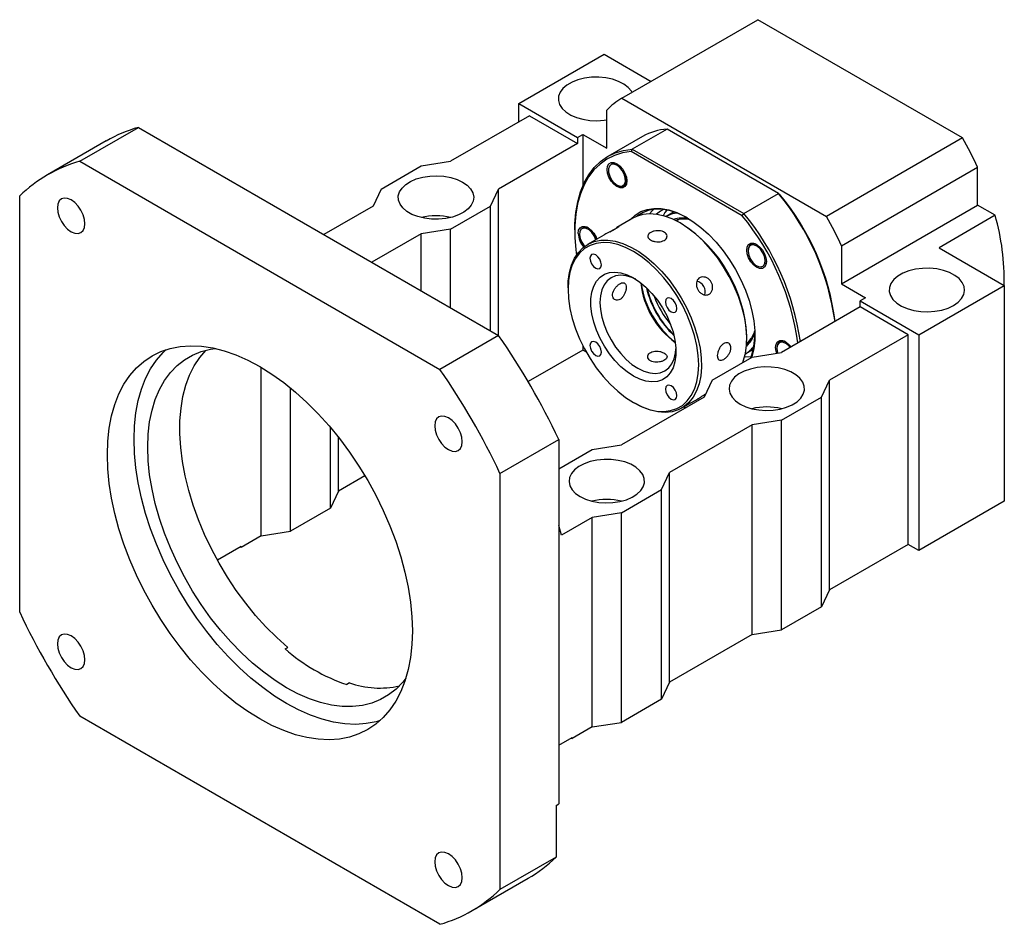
# Paper-space layout 'MBCS30-H' of a CAD drawing. Header units: millimetres. Extents: x 22 to 286, y 4 to 207.
# Tile 5 of 5: x 190 to 277, y 102 to 182. Entities that reach past the tile are written whole.
import ezdxf

# ---------------------------------------------------------------- set-up
doc = ezdxf.new("R2010")
doc.units = ezdxf.units.MM

psp = doc.layouts.new('MBCS30-H')

# ---------------------------------------------------------------- linework, layer by layer
at = {"color": 7, "linetype": 'Continuous', "lineweight": 25}
for p, q in [((243.5695, 175.0802), (255.5904, 182.0197)), ((273.6766, 171.5787), (255.5904, 182.0197)), ((234.4636, 174.6213), (242.0061, 178.9755)), ((242.0061, 178.9755), (246.1615, 176.5765)), ((243.5695, 175.0802), (261.6558, 164.6393)), ((234.4636, 174.6213), (239.649, 171.6278)), ((234.4636, 172.9884), (234.4636, 174.6213)), ((242.2418, 170.6753), (242.2418, 174.0245)), ((235.4064, 173.5327), (228.4532, 169.5186)), ((235.4064, 173.5327), (239.649, 171.0834)), ((195.6906, 169.5219), (200.876, 172.5154)), ((200.876, 172.5154), (232.6958, 154.1462)), ((247.5661, 172.3648), (244.502, 170.5959)), ((257.4235, 166.6743), (247.5661, 172.3648)), ((239.649, 171.6278), (240.1204, 171.8999)), ((239.649, 171.6278), (239.649, 171.0834)), ((240.1204, 171.8999), (240.1204, 167.3236)), ((240.1204, 171.8999), (242.2418, 170.6753)), ((245.412, 171.7179), (242.3479, 169.949)), ((273.6766, 171.5787), (261.6558, 164.6393)), ((198.0374, 171.3114), (192.852, 168.3179)), ((239.649, 171.0834), (232.6958, 167.0694)), ((244.502, 170.5959), (244.4153, 170.3738)), ((244.502, 170.5959), (254.3593, 164.9054)), ((254.2104, 164.7192), (244.4153, 170.3738)), ((195.6906, 169.5219), (227.5104, 151.1527)), ((222.3249, 167.0694), (225.8604, 169.1104)), ((225.8604, 169.1104), (228.4532, 169.5186)), ((242.3919, 168.7964), (242.3919, 168.7283)), ((262.9836, 162.0505), (275.0044, 168.99)), ((275.0044, 165.6408), (275.0044, 168.99)), ((243.6726, 168.7214), (243.8114, 168.5478)), ((222.3249, 167.0694), (221.6178, 165.5727)), ((231.9887, 165.5727), (232.6958, 167.0694)), ((232.6958, 154.1462), (232.6958, 167.0694)), ((243.146, 167.422), (243.1984, 167.3918)), ((243.7326, 167.3523), (243.8063, 167.3948)), ((190.3873, 129.715), (190.3873, 166.4594)), ((254.3593, 164.9054), (257.4235, 166.6743)), ((257.4235, 166.6743), (257.5102, 166.6242)), ((221.6178, 165.5727), (217.2601, 163.057)), ((228.4532, 163.5317), (231.9887, 165.5727)), ((231.9887, 154.5544), (231.9887, 165.5727)), ((262.9836, 158.7013), (275.0044, 165.6408)), ((276.5475, 164.75), (275.0044, 165.6408)), ((244.5572, 164.4888), (243.1428, 163.6723)), ((247.3866, 164.9969), (247.2235, 164.7181)), ((247.5434, 165.2155), (247.3866, 164.9969)), ((248.1919, 165.0475), (247.4848, 164.6393)), ((254.2104, 164.7192), (254.3593, 164.9054)), ((276.5475, 164.75), (271.5978, 161.8925)), ((228.4532, 163.5317), (225.8604, 163.1234)), ((228.4532, 156.5954), (228.4532, 163.5317)), ((248.5776, 164.3657), (248.3905, 164.2577)), ((248.8424, 164.0077), (248.7245, 164.0757)), ((225.8604, 163.1234), (221.5028, 160.6078)), ((225.8604, 158.0922), (225.8604, 163.1234)), ((239.4133, 163.4629), (239.4133, 163.3268)), ((239.8376, 163.1499), (239.8376, 163.0819)), ((241.972, 162.9964), (240.5503, 162.1757)), ((240.9841, 163.2551), (241.1115, 163.1303)), ((255.0424, 162.1999), (254.9901, 162.1697)), ((255.0465, 162.2244), (255.027, 162.2169)), ((262.9836, 162.0505), (262.9836, 158.7013)), ((271.5978, 161.8925), (277.3614, 158.5653)), ((254.7252, 161.6409), (254.7252, 161.6085)), ((255.4794, 160.3021), (255.5383, 160.2681)), ((238.8241, 158.3603), (238.8241, 158.2242)), ((262.9836, 158.7013), (265.1049, 157.4767)), ((269.8189, 154.2111), (277.3614, 158.5653)), ((277.3614, 158.5653), (277.3614, 139.5126)), ((265.1049, 157.4767), (264.6335, 157.2046)), ((264.6335, 156.6602), (257.6803, 152.6462)), ((264.6335, 157.2046), (269.8189, 154.2111)), ((264.6335, 156.6602), (264.6335, 157.2046)), ((268.8761, 154.211), (264.6335, 156.6602)), ((232.6958, 154.1462), (227.5104, 151.1527)), ((254.6161, 153.8701), (254.6161, 154.0061)), ((268.8761, 154.211), (261.9229, 150.197)), ((268.8761, 135.7027), (268.8761, 154.211)), ((269.8189, 154.2111), (269.8189, 135.1585)), ((240.1204, 153.2659), (240.1204, 152.8473)), ((254.6066, 153.4898), (254.7937, 153.5978)), ((257.5967, 153.6042), (257.5444, 153.5741)), ((240.1204, 152.8473), (235.3013, 150.0653)), ((240.4417, 152.6618), (240.1204, 152.8473)), ((251.552, 150.197), (255.0875, 152.238)), ((254.4842, 152.5147), (255.1914, 152.9229)), ((255.0875, 152.238), (257.6803, 152.6462)), ((257.2796, 153.0453), (257.2796, 153.0128)), ((211.7183, 136.4511), (211.7183, 151.3275)), ((251.552, 150.197), (250.8449, 148.7002)), ((261.2158, 148.7002), (261.9229, 150.197)), ((261.9229, 131.6887), (261.9229, 150.197)), ((214.311, 136.8593), (214.311, 149.5132)), ((250.8449, 148.7002), (243.5381, 144.4821)), ((244.5978, 148.2227), (244.7157, 148.1547)), ((248.883, 147.7415), (250.3047, 148.5623)), ((257.6803, 146.6592), (261.2158, 148.7002)), ((261.2158, 130.192), (261.2158, 148.7002)), ((249.0423, 147.8335), (249.1929, 147.7466)), ((249.1929, 147.7466), (249.0423, 147.8335)), ((255.0875, 146.251), (247.7808, 142.0329)), ((257.6803, 146.6592), (255.0875, 146.251)), ((255.0875, 127.7428), (255.0875, 146.251)), ((257.6803, 128.151), (257.6803, 146.6592)), ((217.8466, 138.9003), (217.8466, 146.017)), ((218.5537, 140.3971), (218.5537, 145.1496)), ((232.8137, 141.9671), (237.9991, 144.9606)), ((237.9991, 144.9606), (237.9991, 112.7889)), ((240.9454, 144.0739), (243.5381, 144.4821)), ((237.9991, 142.3731), (240.9454, 144.0739)), ((232.8137, 141.9671), (232.8137, 105.2228)), ((247.0737, 140.5362), (247.7808, 142.0329)), ((247.7808, 123.5246), (247.7808, 142.0329)), ((220.8887, 141.745), (218.5537, 140.3971)), ((218.5537, 140.3971), (217.8466, 138.9003)), ((243.5381, 138.4951), (247.0737, 140.5362)), ((247.0737, 122.0279), (247.0737, 140.5362)), ((277.3614, 139.5126), (269.8189, 135.1585)), ((217.8466, 138.9003), (214.311, 136.8593)), ((243.5381, 138.4951), (240.9454, 138.0869)), ((243.5381, 119.9869), (243.5381, 138.4951)), ((240.9454, 138.0869), (238.2348, 136.5222)), ((240.9454, 119.5787), (240.9454, 138.0869)), ((211.7183, 136.4511), (214.311, 136.8593)), ((238.2348, 136.5222), (237.9991, 137.3659)), ((211.7183, 136.4511), (209.9505, 135.4306)), ((268.8761, 135.7027), (261.9229, 131.6887)), ((269.8189, 135.1585), (268.8761, 135.7027)), ((209.9505, 135.5123), (207.8527, 134.3012)), ((209.8798, 135.4714), (209.9505, 135.4306)), ((209.9505, 135.5123), (209.9505, 135.4306)), ((261.9229, 131.6887), (261.2158, 130.192)), ((261.2158, 130.192), (257.6803, 128.151)), ((255.0875, 127.7428), (257.6803, 128.151)), ((255.0875, 127.7428), (247.7808, 123.5246)), ((213.8268, 126.4712), (214.0625, 126.6072)), ((247.7808, 123.5246), (247.0737, 122.0279)), ((219.5094, 123.4628), (219.2737, 123.3267)), ((247.0737, 122.0279), (243.5381, 119.9869)), ((227.5104, 102.1602), (195.6906, 120.5294)), ((240.9454, 119.5787), (239.1776, 118.5582)), ((240.9454, 119.5787), (243.5381, 119.9869)), ((237.9991, 117.9595), (239.1776, 118.6398)), ((239.1069, 118.599), (239.1776, 118.5582)), ((239.1776, 118.5582), (239.1776, 118.6398)), ((237.7634, 112.6528), (237.9991, 112.7889)), ((237.7634, 112.6528), (237.7634, 108.0802)), ((237.7634, 108.0802), (232.8137, 105.2228)), ((230.3489, 103.3642), (235.2987, 106.2217))]:
    psp.add_line(p, q, dxfattribs=at)
at = {"color": 7, "linetype": 'Continuous', "lineweight": 25, "flags": 128}
for points in [[(244.4794, 175.6055), (244.4221, 175.702), (244.1452, 176.031), (243.7654, 176.3239), (243.2965, 176.57), (242.7554, 176.7604), (242.1617, 176.8882), (241.5367, 176.9489), (240.9032, 176.9402), (240.284, 176.8624), (239.7014, 176.7184), (239.1766, 176.5133), (238.7285, 176.2547), (238.3733, 175.9517), (238.1239, 175.6154), (237.9892, 175.2579), (237.9741, 174.8922), (238.0792, 174.5314), (238.3007, 174.1887), (238.6305, 173.8763), (239.0567, 173.6056), (239.5641, 173.3864), (240.1341, 173.2265), (240.7462, 173.1318), (241.3783, 173.1057), (242.0075, 173.1492), (242.2418, 173.1838)], [(239.4133, 163.4629), (239.4239, 163.9879), (239.5083, 164.9969), (239.6763, 165.9443), (239.9266, 166.8219), (240.2571, 167.6225), (240.6649, 168.3392), (241.1466, 168.9661), (241.6982, 169.4978), (242.315, 169.9298), (242.9917, 170.2585), (243.7228, 170.4812), (244.502, 170.5959)], [(244.4153, 170.3738), (243.6489, 170.2573), (242.9301, 170.0348), (242.2647, 169.7082), (241.6585, 169.2801), (241.1164, 168.7542), (240.643, 168.135), (240.2423, 167.4275), (239.9176, 166.6378), (239.6717, 165.7723), (239.5066, 164.8385), (239.4237, 163.8441), (239.4237, 162.7975), (239.5066, 161.7074), (239.5662, 161.2376)], [(242.2741, 168.7964), (242.3167, 169.0829), (242.4406, 169.2922), (242.6335, 169.4036), (242.8767, 169.4063), (243.1462, 169.3), (243.4156, 169.0951), (243.6588, 168.8117), (243.8517, 168.4776), (243.9756, 168.1253), (244.0183, 167.7895), (243.9756, 167.5029), (243.8517, 167.2937), (243.6588, 167.1823), (243.4156, 167.1796), (243.1462, 167.2859), (242.8767, 167.4907), (242.6335, 167.7741), (242.4406, 168.1083), (242.3167, 168.4605), (242.2741, 168.7964)], [(243.892, 167.7327), (243.8854, 168.0389), (243.7897, 168.3757), (243.6163, 168.7026), (243.3862, 168.98), (243.1272, 169.1746), (242.8705, 169.2628), (242.647, 169.234), (242.4837, 169.0918), (242.4003, 168.8532), (242.4069, 168.547), (242.5026, 168.2101), (242.676, 167.8833), (242.9061, 167.6059), (243.1651, 167.4113), (243.4218, 167.3231), (243.6453, 167.3518), (243.8086, 167.4941), (243.892, 167.7327)], [(229.5138, 167.6817), (229.9173, 167.3996), (230.221, 167.0785), (230.414, 166.7301), (230.4892, 166.3668), (230.444, 166.0019), (230.28, 165.6486), (230.0031, 165.3195), (229.6233, 165.0267), (229.1544, 164.7806), (228.6133, 164.5902), (228.0195, 164.4623), (227.3946, 164.4017), (226.7611, 164.4104), (226.1419, 164.4881), (225.5593, 164.6321), (225.0345, 164.8372), (224.5864, 165.0959), (224.2312, 165.3988), (223.9818, 165.7351), (223.8471, 166.0926), (223.832, 166.4583), (223.9371, 166.8191), (224.1585, 167.1619), (224.4883, 167.4742), (224.9146, 167.7449), (225.4219, 167.9642), (225.9919, 168.124), (226.604, 168.2187), (227.2361, 168.2448), (227.8654, 168.2014), (228.469, 168.09), (229.0252, 167.9146), (229.5138, 167.6817)], [(196.1477, 164.0078), (196.1063, 164.3945), (195.985, 164.8026), (195.7921, 165.2042), (195.5407, 165.5721), (195.248, 165.8812), (194.9338, 166.1103), (194.6196, 166.2439), (194.3269, 166.2729), (194.0755, 166.1953), (193.8826, 166.0163), (193.7613, 165.7482), (193.7199, 165.4093), (193.7613, 165.0227), (193.8826, 164.6146), (194.0755, 164.2129), (194.3269, 163.845), (194.6196, 163.536), (194.9338, 163.3068), (195.248, 163.1732), (195.5407, 163.1443), (195.7921, 163.2219), (195.985, 163.4008), (196.1063, 163.6689), (196.1477, 164.0078)], [(244.3089, 164.3455), (244.3278, 164.3671), (244.7599, 164.7713), (245.2559, 165.075), (245.8089, 165.2739), (246.411, 165.3652), (247.0539, 165.3477), (247.7286, 165.2217), (248.4254, 164.9888), (249.1347, 164.6523), (249.8465, 164.217), (250.5508, 163.689), (251.2378, 163.0757), (251.8977, 162.3857), (252.5213, 161.6287), (253.0999, 160.8152), (253.6253, 159.9569), (254.0902, 159.0656), (254.488, 158.1539), (254.8132, 157.2345), (255.0612, 156.3205), (255.2284, 155.4246), (255.3127, 154.5595), (255.3127, 153.7371), (255.2284, 152.9692), (255.0612, 152.2664), (255.0442, 152.213)], [(249.373, 164.5174), (249.2561, 164.5823), (248.5607, 164.9122), (247.8775, 165.1405), (247.2161, 165.2641), (246.5858, 165.2812), (245.9954, 165.1917), (245.4533, 164.9967), (244.967, 164.6989), (244.9258, 164.6669)], [(247.262, 165.2754), (247.0051, 165.1274), (246.6417, 164.8393)], [(248.7236, 164.0763), (248.0266, 164.4308), (247.3395, 164.6849), (246.6718, 164.8349), (246.0329, 164.8788), (245.4317, 164.8158), (244.8768, 164.647), (244.5572, 164.4888)], [(239.7197, 163.1499), (239.7624, 163.4365), (239.8863, 163.6457), (240.0792, 163.7571), (240.3223, 163.7598), (240.5918, 163.6535), (240.8613, 163.4487), (241.1044, 163.1653), (241.2974, 162.8311), (241.3741, 162.6399)], [(241.2823, 162.5983), (241.1413, 162.9259), (240.9315, 163.2281), (240.6807, 163.4601), (240.4191, 163.594), (240.1784, 163.6136), (239.9876, 163.5166), (239.8696, 163.3146), (239.8388, 163.032), (239.8988, 162.7029), (240.0423, 162.367), (240.2522, 162.0649), (240.2995, 162.0123)], [(254.267, 151.7644), (254.3057, 151.87), (254.4898, 152.5414), (254.5928, 153.2793), (254.6135, 154.0732), (254.5515, 154.912), (254.4077, 155.784), (254.1841, 156.6768), (253.8839, 157.5779), (253.5112, 158.4748), (253.0713, 159.3548), (252.5704, 160.2056), (252.0154, 161.0151), (251.4143, 161.7721), (250.7754, 162.466), (250.1076, 163.0869), (249.4205, 163.6262), (248.7236, 164.0763)], [(238.8241, 158.3603), (238.8473, 158.9511), (238.9504, 159.689), (239.1345, 160.3604), (239.3968, 160.956), (239.7339, 161.4675), (240.1409, 161.8876), (240.6122, 162.2104), (241.141, 162.4314), (241.7201, 162.5475), (242.3412, 162.557), (242.9957, 162.4599), (243.6743, 162.2575), (244.3675, 161.9527), (245.0657, 161.5497), (245.759, 161.0541), (246.4376, 160.473), (247.0921, 159.8144), (247.7132, 159.0877), (248.2922, 158.3031), (248.8211, 157.4714), (249.2923, 156.6046), (249.6993, 155.7146), (250.0364, 154.8139), (250.2988, 153.9154), (250.4828, 153.0314), (250.5859, 152.1746), (250.6066, 151.3568), (250.5446, 150.5895), (250.4008, 149.8836), (250.1772, 149.249), (249.8769, 148.6945), (249.5043, 148.2279), (249.0644, 147.8558), (248.5634, 147.5834), (248.0085, 147.4146), (247.4073, 147.3516), (246.7684, 147.3955), (246.1007, 147.5455), (245.4136, 147.7995), (244.7166, 148.1541), (244.7166, 148.1541)], [(244.5988, 148.2222), (245.2948, 147.869), (245.9808, 147.6181), (246.6465, 147.4734), (247.2824, 147.4368), (247.8792, 147.5088), (248.4281, 147.6886), (248.9212, 147.9733), (249.3513, 148.3589), (249.712, 148.8398), (249.9982, 149.4089), (250.2057, 150.0579), (250.3314, 150.7774), (250.3735, 151.5569), (250.3314, 152.385), (250.2057, 153.2496), (249.9982, 154.1382), (249.712, 155.0377), (249.3513, 155.9351), (248.9212, 156.8173), (248.4281, 157.6713), (247.8792, 158.4848), (247.2824, 159.2459), (246.6465, 159.9435), (245.9808, 160.5674), (245.2948, 161.1085), (244.5988, 161.559), (243.9027, 161.9122), (243.2168, 162.163), (242.551, 162.3078), (241.9151, 162.3444), (241.3184, 162.2723), (240.7694, 162.0926), (240.2763, 161.8078), (239.8463, 161.4222), (239.4855, 160.9414), (239.1993, 160.3723), (238.9919, 159.7232), (238.8662, 159.0037), (238.8241, 158.2242), (238.8662, 157.3962), (238.9919, 156.5315), (239.1993, 155.643), (239.4855, 154.7434), (239.8463, 153.846), (240.2763, 152.9639), (240.7694, 152.1098), (241.3184, 151.2963), (241.9151, 150.5352), (242.551, 149.8376), (243.2168, 149.2137), (243.9027, 148.6726), (244.5988, 148.2222)], [(254.6074, 161.6765), (254.6501, 161.9631), (254.7739, 162.1723), (254.9669, 162.2837), (255.21, 162.2864), (255.4795, 162.1801), (255.749, 161.9752), (255.9921, 161.6919), (256.185, 161.3577), (256.3089, 161.0054), (256.3516, 160.6696), (256.3089, 160.383), (256.185, 160.1738), (255.9921, 160.0624), (255.749, 160.0597), (255.4795, 160.166), (255.21, 160.3708), (254.9669, 160.6542), (254.7739, 160.9884), (254.6501, 161.3407), (254.6074, 161.6765)], [(254.7264, 161.5586), (254.7864, 161.2295), (254.93, 160.8936), (255.1399, 160.5914), (255.3907, 160.3594), (255.6522, 160.2255), (255.8929, 160.2059), (256.0837, 160.3029), (256.2017, 160.5049), (256.2325, 160.7875), (256.1726, 161.1166), (256.029, 161.4525), (255.8191, 161.7546), (255.5683, 161.9867), (255.3068, 162.1206), (255.0661, 162.1402), (254.8752, 162.0431), (254.7573, 161.8412), (254.7264, 161.5586)], [(255.5177, 162.1573), (255.3535, 162.2245), (255.1849, 162.2484)], [(241.2654, 161.2493), (241.0715, 161.3167), (240.9071, 161.2847), (240.7973, 161.1583), (240.7587, 160.9566), (240.7973, 160.7104), (240.9071, 160.4572), (241.0715, 160.2354), (241.2654, 160.0789), (241.4594, 160.0115), (241.6238, 160.0434), (241.7336, 160.1699), (241.7722, 160.3715), (241.7336, 160.6177), (241.6238, 160.871), (241.4594, 161.0928), (241.2654, 161.2493)], [(256.3065, 160.4713), (256.3407, 160.6052), (256.3508, 160.7117)], [(272.883, 156.7964), (273.2865, 157.0785), (273.5902, 157.3996), (273.7832, 157.748), (273.8584, 158.1113), (273.8132, 158.4762), (273.6492, 158.8295), (273.3723, 159.1586), (272.9925, 159.4515), (272.5236, 159.6975), (271.9825, 159.8879), (271.3888, 160.0158), (270.7638, 160.0764), (270.1303, 160.0677), (269.5111, 159.99), (268.9285, 159.846), (268.4037, 159.6409), (267.9556, 159.3822), (267.6004, 159.0793), (267.351, 158.743), (267.2163, 158.3855), (267.2012, 158.0198), (267.3063, 157.659), (267.5277, 157.3162), (267.8576, 157.0039), (268.2838, 156.7332), (268.7911, 156.5139), (269.3611, 156.3541), (269.9733, 156.2594), (270.6054, 156.2333), (271.2346, 156.2767), (271.8382, 156.3881), (272.3944, 156.5635), (272.883, 156.7964)], [(244.5988, 150.5493), (244.0385, 150.9213), (243.4907, 151.3819), (242.9676, 151.9209), (242.481, 152.5262), (242.0417, 153.1844), (241.6595, 153.8806), (241.343, 154.5995), (241.0992, 155.3248), (240.9336, 156.0404), (240.8498, 156.7304), (240.8498, 157.3792), (240.9336, 157.9725), (241.0992, 158.4969), (241.343, 158.9407), (241.6595, 159.2941), (242.0417, 159.5491), (242.481, 159.7001), (242.9676, 159.7436), (243.4907, 159.6787), (244.0385, 159.5068), (244.5988, 159.2319), (245.1591, 158.8599), (245.7069, 158.3993), (246.2299, 157.8603), (246.7166, 157.2549), (247.1559, 156.5968), (247.538, 155.9005), (247.8546, 155.1817), (248.0984, 154.4564), (248.264, 153.7407), (248.3477, 153.0508), (248.3477, 152.4019), (248.264, 151.8087), (248.0984, 151.2843), (247.8546, 150.8404), (247.538, 150.487), (247.1559, 150.232), (246.7166, 150.0811), (246.2299, 150.0376), (245.7069, 150.1025), (245.1591, 150.2743), (244.5988, 150.5493)], [(244.8053, 159.106), (244.474, 159.256), (243.9616, 159.4098), (243.4746, 159.458), (243.0252, 159.3994), (242.6245, 159.2355), (242.2822, 158.9703), (242.0068, 158.6104), (241.8051, 158.1645), (241.6821, 157.6437), (241.6407, 157.0609)], [(247.9321, 157.4007), (247.7382, 157.4681), (247.5738, 157.4362), (247.4639, 157.3097), (247.4254, 157.108), (247.4639, 156.8618), (247.5738, 156.6086), (247.7382, 156.3868), (247.9321, 156.2303), (248.126, 156.1629), (248.2904, 156.1948), (248.4003, 156.3213), (248.4389, 156.523), (248.4003, 156.7692), (248.2904, 157.0224), (248.126, 157.2442), (247.9321, 157.4007)], [(241.6407, 157.0609), (241.6821, 156.4303), (241.8051, 155.7674), (242.0068, 155.0887), (242.2822, 154.4108), (242.6245, 153.7504), (243.0252, 153.1238), (243.4746, 152.5463), (243.9616, 152.0323), (244.474, 151.5944), (244.9995, 151.2433), (245.5249, 150.9878), (246.0374, 150.834), (246.5243, 150.7858), (246.9737, 150.8444), (247.3745, 151.0083), (247.7168, 151.2735), (247.9921, 151.6334), (248.1938, 152.0793), (248.3169, 152.6001), (248.3526, 152.9614)], [(198.1301, 143.6173), (198.1716, 144.8138), (198.2959, 145.955), (198.5023, 147.0338), (198.7894, 148.0435), (199.1554, 148.9781), (199.5983, 149.8317), (200.1151, 150.599), (200.7027, 151.2753), (201.3575, 151.8564), (202.0755, 152.3388), (202.8521, 152.7195), (203.6828, 152.9962), (204.5622, 153.1671), (205.485, 153.2311), (206.4456, 153.188), (207.4379, 153.0378), (208.4559, 152.7817), (209.4932, 152.4211), (210.5436, 151.9583), (211.6005, 151.3962), (212.6573, 150.7381), (213.7077, 149.9882), (214.7451, 149.151), (215.763, 148.2318), (216.7554, 147.2362), (217.7159, 146.1704), (218.6387, 145.0409), (219.5182, 143.8546), (220.3488, 142.619), (221.1255, 141.3415), (221.8434, 140.0302), (222.4982, 138.693), (223.0859, 137.3382), (223.6027, 135.9742), (224.0455, 134.6094), (224.4116, 133.2522), (224.6987, 131.9109), (224.905, 130.5939), (225.0293, 129.3092), (225.0708, 128.0648), (225.0293, 126.8683), (224.905, 125.7272), (224.6987, 124.6484), (224.4116, 123.6386), (224.0455, 122.704), (223.6027, 121.8505), (223.0859, 121.0832), (222.4982, 120.4069), (221.8434, 119.8257), (221.1255, 119.3433), (220.3488, 118.9626), (219.5182, 118.6859), (218.6387, 118.5151), (217.7159, 118.451), (216.7554, 118.4942), (215.763, 118.6443), (214.7451, 118.9004), (213.7077, 119.261), (212.6573, 119.7238), (211.6005, 120.286), (210.5436, 120.944), (209.4932, 121.6939), (208.4559, 122.5311), (207.4379, 123.4503), (206.4456, 124.4459), (205.485, 125.5117), (204.5622, 126.6413), (203.6828, 127.8275), (202.8521, 129.0632), (202.0755, 130.3406), (201.3575, 131.652), (200.7027, 132.9891), (200.1151, 134.3439), (199.5983, 135.7079), (199.1554, 137.0727), (198.7894, 138.43), (198.5023, 139.7712), (198.2959, 141.0883), (198.1716, 142.3729), (198.1301, 143.6173)], [(241.2654, 153.5509), (241.0715, 153.6183), (240.9071, 153.5863), (240.7973, 153.4599), (240.7587, 153.2582), (240.7973, 153.012), (240.9071, 152.7587), (241.0715, 152.537), (241.2654, 152.3805), (241.4594, 152.3131), (241.6238, 152.345), (241.7336, 152.4714), (241.7722, 152.6731), (241.7336, 152.9193), (241.6238, 153.1726), (241.4594, 153.3944), (241.2654, 153.5509)], [(254.6018, 153.4044), (254.6788, 153.4765), (255.0084, 153.8807)], [(257.1617, 153.0809), (257.2044, 153.3674), (257.3283, 153.5767), (257.5212, 153.6881), (257.7643, 153.6908), (258.0338, 153.5845), (258.3033, 153.3796), (258.5209, 153.1315)], [(257.2532, 152.579), (257.2044, 152.745), (257.1617, 153.0809)], [(258.4358, 153.0824), (258.3734, 153.159), (258.1226, 153.3911), (257.8611, 153.525), (257.6204, 153.5446), (257.4296, 153.4475), (257.3116, 153.2455), (257.2808, 152.963)], [(258.072, 153.5617), (257.9078, 153.6289), (257.7392, 153.6528)], [(200.4871, 144.978), (200.5286, 146.1745), (200.6529, 147.3156), (200.8593, 148.3944), (201.1464, 149.4042), (201.5125, 150.3388), (201.9553, 151.1923), (202.4721, 151.9596), (203.0597, 152.6359), (203.3279, 152.8929)], [(224.4909, 123.8846), (224.2182, 123.5372), (223.6296, 122.925), (222.9749, 122.4103), (222.2586, 121.9966), (221.4856, 121.6869), (220.6612, 121.4831), (219.7909, 121.3866), (218.8809, 121.3982), (217.9372, 121.5178), (216.9663, 121.7445), (215.9748, 122.0768), (214.9696, 122.5124), (213.9575, 123.0484), (212.9453, 123.681), (211.9401, 124.406), (210.9487, 125.2184), (209.9778, 126.1127), (209.0341, 127.0827), (208.124, 128.1218), (207.2538, 129.223), (206.4294, 130.3786), (205.6564, 131.5809), (204.9401, 132.8216), (204.2854, 134.0922), (203.6967, 135.384), (203.1782, 136.6882), (202.7333, 137.996), (202.3651, 139.2983), (202.076, 140.5863), (201.8681, 141.8512), (201.7428, 143.0843), (201.701, 144.2773), (201.7428, 145.4219), (201.8681, 146.5103), (202.076, 147.5352), (202.3651, 148.4895), (202.7333, 149.3667), (203.1782, 150.1608), (203.6967, 150.8663), (204.2854, 151.4785), (204.9401, 151.9932), (205.6564, 152.4068), (206.4294, 152.7166), (207.2538, 152.9204), (207.6927, 152.9831)], [(214.0625, 126.6072), (213.0906, 127.473), (212.1438, 128.4154), (211.2283, 129.4282), (210.3503, 130.5045), (209.5157, 131.637), (208.7302, 132.8181), (207.9991, 134.0398), (207.3273, 135.2939), (206.7193, 136.5719), (206.1793, 137.8651), (205.7109, 139.1649), (205.3173, 140.4625), (205.0011, 141.7491), (204.7644, 143.016), (204.6089, 144.2547), (204.5356, 145.4567), (204.545, 146.6141), (204.637, 147.719), (204.811, 148.7639), (205.0658, 149.7418), (205.3998, 150.646), (205.8106, 151.4705), (206.2955, 152.2098), (206.8219, 152.8285)], [(254.4217, 152.249), (254.4571, 152.2477), (255.0125, 152.2772)], [(257.2808, 152.963), (257.3407, 152.6339), (257.3533, 152.5947)], [(254.0269, 148.0879), (254.5155, 147.855), (255.0717, 147.6797), (255.6753, 147.5683), (256.3046, 147.5249), (256.9367, 147.551), (257.5488, 147.6456), (258.1188, 147.8055), (258.6261, 148.0247), (259.0524, 148.2954), (259.3822, 148.6078), (259.6036, 148.9506), (259.7087, 149.3113), (259.6936, 149.6771), (259.5589, 150.0345), (259.3095, 150.3708), (258.9543, 150.6738), (258.5062, 150.9325), (257.9814, 151.1375), (257.3988, 151.2815), (256.7796, 151.3593), (256.1461, 151.368), (255.5212, 151.3073), (254.9274, 151.1795), (254.3863, 150.9891), (253.9174, 150.743), (253.5376, 150.4501), (253.2607, 150.1211), (253.0967, 149.7677), (253.0515, 149.4028), (253.1267, 149.0396), (253.3197, 148.6911), (253.6234, 148.37), (254.0269, 148.0879)], [(247.9321, 149.7023), (247.7382, 149.7697), (247.5738, 149.7377), (247.4639, 149.6113), (247.4254, 149.4096), (247.4639, 149.1634), (247.5738, 148.9102), (247.7382, 148.6884), (247.9321, 148.5319), (248.126, 148.4645), (248.2904, 148.4964), (248.4003, 148.6229), (248.4389, 148.8245), (248.4003, 149.0707), (248.2904, 149.324), (248.126, 149.5458), (247.9321, 149.7023)], [(229.481, 144.7649), (229.4396, 145.1516), (229.3184, 145.5596), (229.1255, 145.9613), (228.8741, 146.3292), (228.5813, 146.6382), (228.2671, 146.8674), (227.953, 147.001), (227.6602, 147.03), (227.4088, 146.9523), (227.2159, 146.7734), (227.0946, 146.5053), (227.0533, 146.1664), (227.0946, 145.7797), (227.2159, 145.3717), (227.4088, 144.97), (227.6602, 144.6021), (227.953, 144.2931), (228.2671, 144.0639), (228.5813, 143.9303), (228.8741, 143.9013), (229.1255, 143.979), (229.3184, 144.1579), (229.4396, 144.426), (229.481, 144.7649)], [(222.23, 120.1499), (221.8752, 120.0466), (220.9957, 119.8757), (220.0729, 119.8117), (219.1124, 119.8548), (218.1201, 120.005), (217.1021, 120.2611), (216.0647, 120.6217), (215.0144, 121.0845), (213.9575, 121.6466), (212.9006, 122.3047), (211.8503, 123.0546), (210.8129, 123.8918), (209.7949, 124.811), (208.8026, 125.8066), (207.8421, 126.8724), (206.9192, 128.0019), (206.0398, 129.1882), (205.2092, 130.4238), (204.4325, 131.7013), (203.7145, 133.0126), (203.0597, 134.3498), (202.4721, 135.7046), (201.9553, 137.0686), (201.5125, 138.4334), (201.1464, 139.7906), (200.8593, 141.1319), (200.6529, 142.4489), (200.5286, 143.7336), (200.4871, 144.978)], [(239.8847, 139.9239), (240.3734, 139.6909), (240.9296, 139.5156), (241.5332, 139.4042), (242.1624, 139.3608), (242.7945, 139.3869), (243.4066, 139.4816), (243.9766, 139.6414), (244.484, 139.8606), (244.9102, 140.1313), (245.2401, 140.4437), (245.4615, 140.7865), (245.5666, 141.1473), (245.5515, 141.513), (245.4168, 141.8705), (245.1674, 142.2067), (244.8122, 142.5097), (244.3641, 142.7684), (243.8393, 142.9734), (243.2567, 143.1175), (242.6375, 143.1952), (242.004, 143.2039), (241.379, 143.1433), (240.7853, 143.0154), (240.2442, 142.825), (239.7752, 142.5789), (239.3955, 142.2861), (239.1186, 141.957), (238.9546, 141.6036), (238.9094, 141.2387), (238.9846, 140.8755), (239.1776, 140.527), (239.4813, 140.206), (239.8847, 139.9239)], [(196.1477, 125.5157), (196.1063, 125.9024), (195.985, 126.3105), (195.7921, 126.7121), (195.5407, 127.08), (195.248, 127.3891), (194.9338, 127.6182), (194.6196, 127.7518), (194.3269, 127.7808), (194.0755, 127.7031), (193.8826, 127.5242), (193.7613, 127.2561), (193.7199, 126.9172), (193.7613, 126.5305), (193.8826, 126.1225), (194.0755, 125.7208), (194.3269, 125.3529), (194.6196, 125.0439), (194.9338, 124.8147), (195.248, 124.6811), (195.5407, 124.6522), (195.7921, 124.7298), (195.985, 124.9087), (196.1063, 125.1768), (196.1477, 125.5157)], [(229.481, 106.2728), (229.4396, 106.6595), (229.3184, 107.0675), (229.1255, 107.4692), (228.8741, 107.8371), (228.5813, 108.1461), (228.2671, 108.3753), (227.953, 108.5089), (227.6602, 108.5379), (227.4088, 108.4602), (227.2159, 108.2813), (227.0946, 108.0132), (227.0533, 107.6743), (227.0946, 107.2876), (227.2159, 106.8796), (227.4088, 106.4779), (227.6602, 106.11), (227.953, 105.8009), (228.2671, 105.5718), (228.5813, 105.4382), (228.8741, 105.4092), (229.1255, 105.4869), (229.3184, 105.6658), (229.4396, 105.9339), (229.481, 106.2728)]]:
    psp.add_lwpolyline(points, dxfattribs=at)
at = {"color": 8, "linetype": 'Continuous', "lineweight": 25, "flags": 128}
for points in [[(246.3742, 165.262), (246.2693, 165.1589), (246.0296, 164.8787)], [(255.3203, 154.3609), (255.257, 154.1934), (254.9939, 153.6876)], [(254.9939, 153.6876), (254.6557, 153.2728), (254.5867, 153.2078)]]:
    psp.add_lwpolyline(points, dxfattribs=at)
at = {"color": 7, "linetype": 'Continuous', "lineweight": 25}
for centre, radius, start, end in [((246.7004, 169.7797), 6.1561, 120.569246, 136.407889), ((204.3893, 160.284), 12.7259, 106.026108, 119.942459), ((247.8976, 167.351), 5.0247, 93.782735, 119.648365), ((246.8705, 156.1949), 30.9068, 24.455644, 29.851222), ((199.1755, 157.3641), 12.6474, 105.994383, 134.016369), ((242.8828, 168.8149), 0.5517, 57.106465, 114.924874), ((243.5028, 167.7919), 0.5162, 294.159704, 4.404154), ((239.9246, 152.2023), 22.7079, 8.03513, 39.591582), ((240.5084, 152.5001), 22.1032, 7.455751, 39.717862), ((227.1568, 159.1449), 5.5637, 76.369212, 103.630788), ((248.6968, 162.4481), 2.5038, 94.88553, 119.523248), ((249.1004, 161.777), 2.6391, 78.553998, 107.332715), ((236.9324, 150.4737), 22.3934, 7.713166, 39.505194), ((236.8604, 150.4334), 22.7079, 8.03513, 39.591582), ((234.8497, 149.2554), 30.9068, 24.455644, 29.851222), ((256.589, 159.0072), 20.7683, 358.794576, 16.052389), ((240.3284, 163.1685), 0.5517, 57.106345, 114.924941), ((242.1136, 153.4559), 12.5146, 2.520153, 57.479847), ((241.6436, 163.248), 1.9263, 182.917454, 222.309734), ((252.6332, 159.5287), 7.41, 185.785476, 234.209146), ((253.256, 159.8883), 8.0468, 188.061586, 231.933038), ((253.8851, 160.2515), 8.3547, 193.073932, 226.920694), ((254.196, 160.431), 8.6733, 194.026966, 225.967658), ((250.0194, 158.0205), 0.9231, 341.344513, 78.423693), ((254.4208, 160.5607), 8.5131, 200.172325, 219.822296), ((179.5086, 117.3148), 64.6949, 25.297955, 34.702045), ((249.4292, 154.1704), 5.8938, 340.186036, 0.39248), ((253.2284, 154.6216), 2.4526, 300.210252, 325.37022), ((174.3232, 114.3213), 64.6949, 25.297955, 34.702045), ((256.3839, 142.2724), 5.5638, 76.369295, 103.630705), ((242.2418, 134.1084), 5.5637, 76.369144, 103.630901), ((248.8777, 157.3608), 64.6949, 205.297955, 214.702045), ((224.5152, 138.6962), 16.2387, 228.83657, 251.168807), ((222.1708, 131.2137), 8.1951, 251.049375, 282.335446), ((228.9429, 117.214), 12.6976, 300.03645, 314.000191), ((224.0255, 114.318), 12.6474, 285.994383, 314.016369)]:
    psp.add_arc(centre, radius, start, end, dxfattribs=at)
at = {"color": 8, "linetype": 'Continuous', "lineweight": 25}
psp.add_arc((248.9322, 161.7773), 2.723, 77.927004, 106.993632, dxfattribs=at)
at = {"color": 7, "linetype": 'Continuous', "lineweight": 25}
for points, knots in [([(243.7804, 167.386), (243.8097, 167.4151), (243.8648, 167.4699), (243.9189, 167.584), (243.9514, 167.7112), (243.9622, 167.8554), (243.9514, 168.0122), (243.908, 168.2327), (243.8183, 168.4803), (243.7133, 168.654), (243.6726, 168.7214)], [0, 0, 0, 0, 0.1205085, 0.2264543, 0.3324003, 0.4383461, 0.5442923, 0.6502382, 0.8644384, 1, 1, 1, 1]), ([(243.6726, 168.7214), (243.7081, 168.6695), (243.8024, 168.5317), (243.9165, 168.2871), (243.997, 168.0139), (243.9975, 167.8574), (243.9977, 167.7829)], [0, 0, 0, 0, 0.1699801, 0.4511093, 0.7386417, 1, 1, 1, 1]), ([(243.201, 167.3971), (243.2764, 167.3586), (243.4384, 167.276), (243.6415, 167.2851), (243.7392, 167.3561), (243.7804, 167.386)], [0, 0, 0, 0, 0.3348216, 0.7194478, 1, 1, 1, 1]), ([(243.9911, 167.7315), (243.9803, 167.6723), (243.9563, 167.5417), (243.8838, 167.4326), (243.8163, 167.4077), (243.8021, 167.4025)], [0, 0, 0, 0, 0.3952235, 0.8727506, 1, 1, 1, 1]), ([(242.991, 163.5365), (242.9199, 163.4966), (242.7777, 163.4167), (242.5231, 163.285), (242.2784, 163.1602), (242.0811, 163.0582), (242.0034, 163.0133), (241.9725, 162.9955)], [0, 0, 0, 0, 0.2142179, 0.4284106, 0.6432775, 0.8585876, 1, 1, 1, 1]), ([(242.5506, 163.2973), (242.6224, 163.3436), (242.7734, 163.441), (242.9827, 163.5762), (243.1542, 163.6807), (243.2625, 163.7376), (243.2956, 163.7422), (243.2468, 163.6971), (243.1362, 163.622), (243.0322, 163.5608), (242.991, 163.5365)], [0, 0, 0, 0, 0.1201871, 0.2526924, 0.3849545, 0.5166422, 0.6483153, 0.7805543, 0.9130656, 1, 1, 1, 1]), ([(241.3316, 162.6267), (241.3195, 162.6641), (241.2707, 162.8147), (241.1538, 163.0375), (241.0315, 163.1943), (240.9841, 163.2551)], [0, 0, 0, 0, 0.1682886, 0.677643, 1, 1, 1, 1]), ([(240.9841, 163.2551), (241.0248, 163.2086), (241.1328, 163.0851), (241.2693, 162.8741), (241.3325, 162.7124), (241.3597, 162.6429)], [0, 0, 0, 0, 0.2564993, 0.6807229, 1, 1, 1, 1]), ([(246.1191, 162.5727), (246.0583, 162.6146), (245.9367, 162.6985), (245.8602, 162.8504), (245.8753, 163.0048), (245.9869, 163.151), (246.1807, 163.2745), (246.4345, 163.3621), (246.7203, 163.402), (247.0067, 163.3859), (247.2611, 163.3112), (247.4542, 163.1846), (247.5647, 163.021), (247.5808, 162.8413), (247.5001, 162.6693), (247.3313, 162.5285), (247.0944, 162.4362), (246.8156, 162.4007), (246.5267, 162.4232), (246.2857, 162.4872), (246.1664, 162.5484), (246.1191, 162.5727)], [0, 0, 0, 0, 0.0534991, 0.1069913, 0.1606571, 0.2144392, 0.2680321, 0.3214246, 0.3749188, 0.4286575, 0.4824033, 0.5359087, 0.5893015, 0.6428819, 0.6966604, 0.750339, 0.803772, 0.8571986, 0.9108671, 0.9646491, 1, 1, 1, 1]), ([(254.8145, 162.0099), (254.7941, 161.9696), (254.7559, 161.894), (254.7288, 161.7664), (254.7277, 161.6787), (254.7272, 161.6409)], [0, 0, 0, 0, 0.3924019, 0.7373863, 1, 1, 1, 1]), ([(255.4711, 162.1726), (255.4508, 162.1836), (255.3352, 162.2465), (255.1379, 162.2465), (254.9327, 162.1746), (254.8496, 162.0587), (254.8145, 162.0099)], [0, 0, 0, 0, 0.0732324, 0.4173433, 0.7542525, 1, 1, 1, 1]), ([(255.0425, 162.1997), (255.0427, 162.1999), (255.0632, 162.2189), (255.093, 162.2217), (255.1225, 162.2245)], [0, 0, 0, 0, 0.0086237, 1, 1, 1, 1]), ([(251.2825, 157.7876), (251.2124, 157.7577), (251.072, 157.6978), (250.8312, 157.7237), (250.5989, 157.8329), (250.3951, 158.02), (250.2427, 158.2603), (250.1581, 158.5268), (250.1515, 158.7905), (250.2264, 159.024), (250.377, 159.2017), (250.5871, 159.3039), (250.8324, 159.3195), (251.0844, 159.246), (251.3128, 159.0896), (251.4891, 158.8667), (251.5925, 158.6028), (251.613, 158.3275), (251.5495, 158.0736), (251.4292, 157.8887), (251.3242, 157.8163), (251.2825, 157.7876)], [0, 0, 0, 0, 0.0535056, 0.1070049, 0.1606727, 0.2144511, 0.2680473, 0.3214536, 0.3749558, 0.4286917, 0.4824365, 0.5359475, 0.5893499, 0.6429343, 0.6967106, 0.7503882, 0.8038327, 0.8572713, 0.9109395, 0.9647183, 1, 1, 1, 1]), ([(243.9624, 158.4011), (243.957, 158.474), (243.9464, 158.6198), (243.8614, 158.7577), (243.7296, 158.8182), (243.5538, 158.7926), (243.3515, 158.6873), (243.1455, 158.5162), (242.9605, 158.2962), (242.8217, 158.0458), (242.7521, 157.7903), (242.7634, 157.5588), (242.8519, 157.3768), (243.0042, 157.2648), (243.1989, 157.2396), (243.408, 157.3089), (243.6038, 157.4644), (243.7678, 157.687), (243.8875, 157.9502), (243.9525, 158.2012), (243.9595, 158.3421), (243.9624, 158.4011)], [0, 0, 0, 0, 0.0531085, 0.1061973, 0.159805, 0.2137892, 0.2671977, 0.3199744, 0.3730479, 0.4268788, 0.480759, 0.5339113, 0.5866961, 0.6400159, 0.693972, 0.7476721, 0.8006005, 0.8534537, 0.9070341, 0.9610209, 1, 1, 1, 1]), ([(255.3001, 154.5583), (255.293, 154.5309), (255.2387, 154.3208), (255.1212, 154.0892), (255.0039, 153.8984), (254.9722, 153.8468)], [0, 0, 0, 0, 0.0987764, 0.7564053, 1, 1, 1, 1]), ([(252.0116, 152.3665), (252.0175, 152.4486), (252.0294, 152.6126), (252.1227, 152.8849), (252.2639, 153.137), (252.4464, 153.3422), (252.6503, 153.4744), (252.853, 153.5189), (253.0305, 153.4725), (253.1597, 153.3416), (253.2222, 153.1427), (253.2091, 152.8999), (253.1227, 152.6405), (252.9751, 152.3914), (252.7858, 152.1782), (252.5794, 152.0239), (252.381, 151.9453), (252.211, 151.9512), (252.086, 152.0434), (252.0209, 152.1926), (252.0142, 152.3171), (252.0116, 152.3665)], [0, 0, 0, 0, 0.0534991, 0.1069913, 0.1606571, 0.2144392, 0.2680321, 0.3214246, 0.3749188, 0.4286575, 0.4824033, 0.5359087, 0.5893015, 0.6428819, 0.6966604, 0.750339, 0.803772, 0.8571986, 0.9108671, 0.9646491, 1, 1, 1, 1]), ([(257.3688, 153.4142), (257.3485, 153.374), (257.3102, 153.2984), (257.2831, 153.1708), (257.282, 153.0831), (257.2815, 153.0452)], [0, 0, 0, 0, 0.3924027, 0.7373862, 1, 1, 1, 1]), ([(258.0254, 153.577), (258.0051, 153.588), (257.8895, 153.6509), (257.6922, 153.6509), (257.4871, 153.579), (257.4039, 153.4631), (257.3688, 153.4142)], [0, 0, 0, 0, 0.0732324, 0.4173436, 0.7542526, 1, 1, 1, 1]), ([(257.5968, 153.6041), (257.597, 153.6043), (257.6242, 153.6294), (257.6636, 153.6331), (257.7027, 153.6368)], [0, 0, 0, 0, 0.00651837, 1, 1, 1, 1]), ([(246.1191, 151.8897), (246.1926, 151.8561), (246.3396, 151.7891), (246.6201, 151.7641), (246.9081, 151.7938), (247.1776, 151.8735), (247.3945, 151.9872), (247.5351, 152.1206), (247.5861, 152.2632), (247.5409, 152.4073), (247.4029, 152.543), (247.189, 152.6575), (246.9248, 152.738), (246.6373, 152.7719), (246.357, 152.7477), (246.1174, 152.6608), (245.9468, 152.5198), (245.8617, 152.3429), (245.8721, 152.1547), (245.9651, 151.9949), (246.0736, 151.9208), (246.1191, 151.8897)], [0, 0, 0, 0, 0.0531088, 0.1061975, 0.1598046, 0.2137888, 0.2671983, 0.3199751, 0.3730479, 0.4268788, 0.4807591, 0.5339114, 0.5866962, 0.6400161, 0.6939723, 0.7476724, 0.8006, 0.8534532, 0.9070336, 0.9610208, 1, 1, 1, 1]), ([(250.3041, 148.5632), (250.3181, 148.5709), (250.3728, 148.6012), (250.5296, 148.7005), (250.7498, 148.8434), (250.906, 148.9434), (250.983, 148.9927)], [0, 0, 0, 0, 0.1030742, 0.4042886, 0.7060443, 1, 1, 1, 1])]:
    psp.add_open_spline(points, degree=3, knots=knots, dxfattribs=at)

doc.saveas('drawing.dxf')
